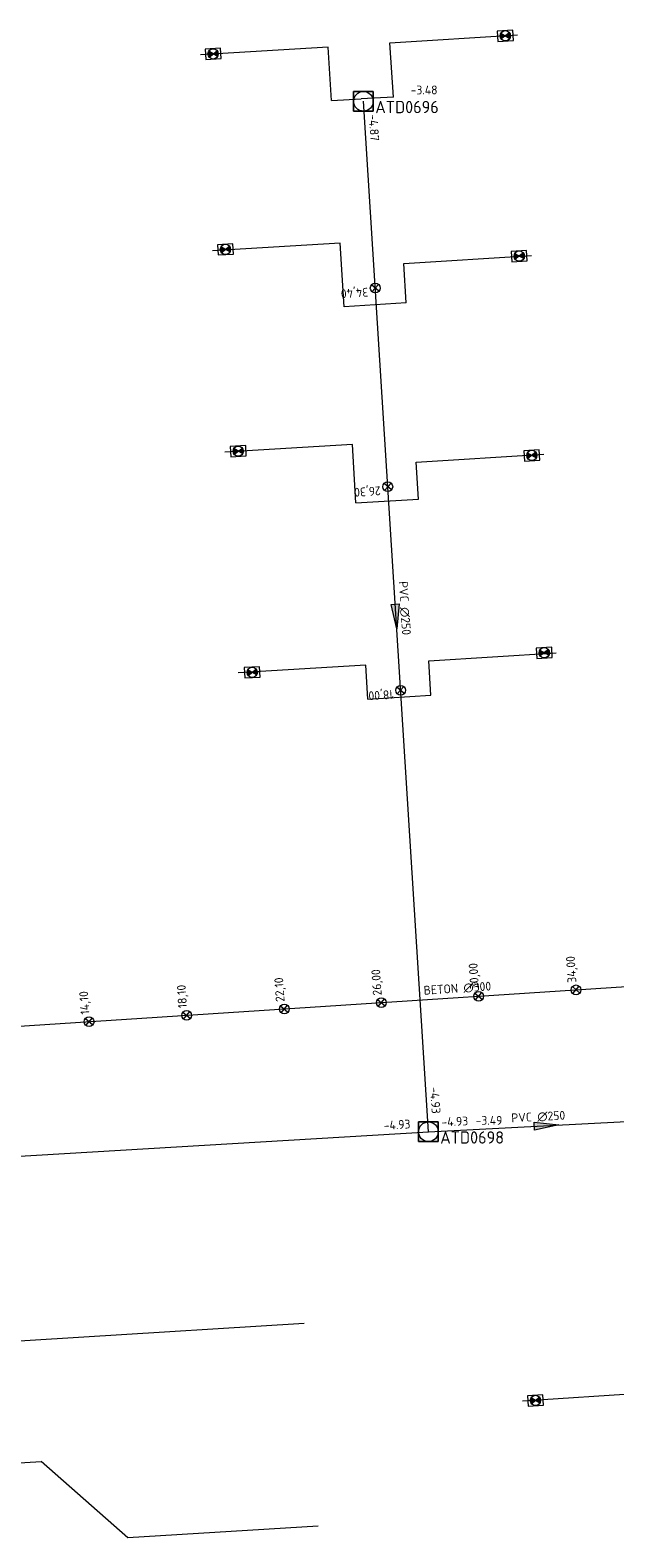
# Model space of a CAD drawing. Header units: metres. Extents: x 162232 to 162755, y 502539 to 502988.
# Tile 21 of 64: x 162461 to 162485, y 502636 to 502698. Entities that reach past the tile are written whole.
import ezdxf

# ---------------------------------------------------------------- set-up
doc = ezdxf.new("R2010")
doc.units = ezdxf.units.M
doc.header["$LTSCALE"] = 0.001
for name, color, linetype, lineweight in [('B-WE-RI-HWA_HUISAANSLUITING_PVC_125-G', 150, 'Continuous', 13), ('B-WE-RI-HWA_HULPSTUK_INLAAT-S', 150, 'Continuous', 13), ('B-WE-RI-HWA_HULPSTUK_INLAAT-T18', 150, 'Continuous', 0), ('B-WE-RI-HWA_MATERIAAL-T18', 150, 'Continuous', 0), ('B-WE-RI-HWA_TRANSPORTLEIDING_BETON_300-G', 150, 'Continuous', 13), ('B-WE-RI-VWA_BOB-T18', 20, 'Continuous', 0), ('B-WE-RI-VWA_HUISAANSLUITING_PVC_125-G', 20, 'Continuous', 13), ('B-WE-RI-VWA_HULPSTUK_INLAAT-S', 20, 'Continuous', 13), ('B-WE-RI-VWA_HULPSTUK_INLAAT-T18', 20, 'Continuous', 0), ('B-WE-RI-VWA_HULPSTUK_ONTSTOPPINGSSTUK-S', 20, 'Continuous', 13), ('B-WE-RI-VWA_MATERIAAL-T18', 20, 'Continuous', 0), ('B-WE-RI-VWA_PUTDEKSELHOOGTE-T18', 20, 'Continuous', 0), ('B-WE-RI-VWA_PUTNUMMER-T25', 20, 'Continuous', 0), ('B-WE-RI-VWA_RIOOLPUT_INSPECTIEPUT-S', 20, 'Continuous', 13), ('B-WE-RI-VWA_STROOMRICHTING-S', 20, 'Continuous', 13), ('B-WE-RI-VWA_TRANSPORTLEIDING_PVC_250-G', 20, 'Continuous', 13), ('Default', 7, 'Continuous', 0)]:
    doc.layers.add(name, color=color, linetype=linetype, lineweight=lineweight)
doc.styles.add('NLCS-ISO', font='NLCS-ISO.ttf')

# ---------------------------------------------------------------- blocks, each defined once
blk = doc.blocks.new('SRI-STROOMRICHTING-SO')
at = {"layer": 'Default', "linetype": 'Continuous'}
blk.add_hatch(color=256, dxfattribs=at).paths.add_polyline_path([(-0.0025, 0.00083), (-0.0025, -0.00083), (0.0025, 0)])
at = {"flags": 128}
blk.add_lwpolyline([(0.0025, 0), (-0.0025, -0.00083), (-0.0025, 0.00083), (0.0025, 0)], dxfattribs=at)
blk = doc.blocks.new('B-SRI-PUT_VWA-SO')
at = {"flags": 128}
for points in [[(-0.002, 0.002), (0.002, 0.002), (0.002, -0.002), (-0.002, -0.002), (-0.002, 0.002)], [(0.002, -0.002), (0.002, 0.002), (-0.002, 0.002), (-0.002, -0.002), (0.002, -0.002)]]:
    blk.add_lwpolyline(points, dxfattribs=at)
blk.add_circle((0, 0), 0.002)
blk = doc.blocks.new('SRI-HULP_INLAAT-SO')
for p, q in [((-0.00071, 0.00071), (0.00071, -0.00071)), ((-0.00071, -0.00071), (0.00071, 0.00071))]:
    blk.add_line(p, q)
blk.add_circle((0, 0), 0.001)
blk = doc.blocks.new('SRI-HULP_ONTSTOP-SO')
at = {"layer": 'Default', "linetype": 'Continuous'}
h = blk.add_hatch(color=256, dxfattribs=at)
edge = h.paths.add_edge_path()
edge.add_arc((0, 0), 0.00105, 146.3099, 180)
edge.add_arc((0, 0), 0.00105, -180, -146.3099)
edge.add_line((-0.00087, -0.00058), (0, 0))
edge.add_line((0, 0), (-0.00087, 0.00058))
h = blk.add_hatch(color=256, dxfattribs=at)
edge = h.paths.add_edge_path()
edge.add_line((0, 0), (0.00087, -0.00058))
edge.add_arc((0, 0), 0.00105, -33.6901, 0)
edge.add_arc((0, 0), 0.00105, 0, 33.6901)
edge.add_line((0.00087, 0.00058), (0, 0))
for p, q in [((0.00087, 0.00058), (-0.00087, -0.00058)), ((-0.00087, 0.00058), (0.00087, -0.00058))]:
    blk.add_line(p, q)
at = {"flags": 128}
blk.add_lwpolyline([(-0.00158, -0.00105), (0.00157, -0.00105), (0.00157, 0.00105), (-0.00158, 0.00105), (-0.00158, -0.00105)], dxfattribs=at)
blk.add_circle((0, 0), 0.00105)

msp = doc.modelspace()

# ---------------------------------------------------------------- linework, layer by layer
at = {"layer": 'B-WE-RI-HWA_HUISAANSLUITING_PVC_125-G', "flags": 128}
for points in [[(162472.474, 502645.075), (162454.093, 502643.941)], [(162454.836, 502639.037), (162461.777, 502639.466)], [(162465.295, 502636.356), (162461.777, 502639.466)], [(162473.04, 502636.834), (162465.295, 502636.356)]]:
    msp.add_lwpolyline(points, dxfattribs=at)
at = {"layer": 'B-WE-RI-HWA_TRANSPORTLEIDING_BETON_300-G', "flags": 128}
msp.add_lwpolyline([(162449.652, 502656.441), (162508.635, 502660.292)], dxfattribs=at)
at = {"layer": 'B-WE-RI-VWA_HUISAANSLUITING_PVC_125-G', "flags": 128}
for points in [[(162473.458, 502697.025), (162468.261, 502696.71)], [(162473.59, 502694.847), (162473.458, 502697.025)], [(162475.968, 502697.192), (162481.159, 502697.517)], [(162476.106, 502694.986), (162475.968, 502697.192)], [(162473.59, 502694.847), (162474.798, 502694.914)], [(162476.106, 502694.986), (162474.798, 502694.914)], [(162473.941, 502689.039), (162468.744, 502688.725)], [(162474.098, 502686.451), (162473.941, 502689.039)], [(162476.53, 502688.21), (162481.721, 502688.535)], [(162476.63, 502686.609), (162476.53, 502688.21)], [(162476.63, 502686.609), (162474.098, 502686.451)], [(162474.437, 502680.854), (162469.24, 502680.54)], [(162474.581, 502678.473), (162474.437, 502680.854)], [(162477.036, 502680.126), (162482.227, 502680.451)], [(162477.13, 502678.627), (162477.036, 502680.126)], [(162474.581, 502678.473), (162477.13, 502678.627)], [(162474.981, 502671.871), (162469.784, 502671.556)], [(162475.065, 502670.487), (162474.981, 502671.871)], [(162477.543, 502672.042), (162482.734, 502672.367)], [(162477.63, 502670.643), (162477.543, 502672.042)], [(162475.065, 502670.487), (162477.63, 502670.643)], [(162486.345, 502642.24), (162481.356, 502641.919)]]:
    msp.add_lwpolyline(points, dxfattribs=at)
at = {"layer": 'B-WE-RI-VWA_TRANSPORTLEIDING_PVC_250-G', "flags": 128}
for points in [[(162477.531, 502652.883), (162474.888, 502694.816)], [(162408.468, 502648.774), (162477.531, 502652.883)], [(162477.531, 502652.883), (162487.146, 502653.381)]]:
    msp.add_lwpolyline(points, dxfattribs=at)

# ---------------------------------------------------------------- block references
at = {"layer": 'B-WE-RI-HWA_HULPSTUK_INLAAT-S', "linetype": 'Continuous', "lineweight": 0, "xscale": 200, "yscale": 200, "rotation": 3.735539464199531}
for p in [(162475.617, 502658.136), (162479.578, 502658.395), (162483.54, 502658.654), (162467.694, 502657.619), (162471.665, 502657.878), (162463.722, 502657.36)]:
    msp.add_blockref('SRI-HULP_INLAAT-SO', p, dxfattribs=at)
at = {"layer": 'B-WE-RI-VWA_HULPSTUK_INLAAT-S', "linetype": 'Continuous', "lineweight": 0, "xscale": 200, "yscale": 200, "rotation": 93.6065316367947}
for p in [(162475.367, 502687.215), (162475.877, 502679.131), (162476.399, 502670.847)]:
    msp.add_blockref('SRI-HULP_INLAAT-SO', p, dxfattribs=at)
at = {"layer": 'B-WE-RI-VWA_HULPSTUK_ONTSTOPPINGSSTUK-S', "linetype": 'Continuous', "lineweight": 0, "xscale": 200, "yscale": 200}
for p, rotation in [((162480.662, 502697.481), 3.583712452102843), ((162468.771, 502696.744), 183.4646613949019), ((162469.273, 502688.79), 183.464661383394), ((162481.228, 502688.518), 3.583712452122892), ((162469.792, 502680.578), 183.46466139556), ((162481.74, 502680.405), 3.583712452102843), ((162482.247, 502672.376), 3.583712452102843), ((162470.36, 502671.577), 183.4646613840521), ((162481.889, 502641.948), 183.682079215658)]:
    msp.add_blockref('SRI-HULP_ONTSTOP-SO', p, dxfattribs=dict(at, rotation=rotation))
at = {"layer": 'B-WE-RI-VWA_RIOOLPUT_INSPECTIEPUT-S', "linetype": 'Continuous', "lineweight": 0, "xscale": 200, "yscale": 200}
for p in [(162474.888, 502694.816), (162477.531, 502652.883)]:
    msp.add_blockref('B-SRI-PUT_VWA-SO', p, dxfattribs=at)
at = {"layer": 'B-WE-RI-VWA_STROOMRICHTING-S', "linetype": 'Continuous', "lineweight": 0, "xscale": 200, "yscale": 200}
for p, rotation in [((162476.209, 502673.85), 273.6065316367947), ((162482.339, 502653.132), 2.964932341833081)]:
    msp.add_blockref('SRI-STROOMRICHTING-SO', p, dxfattribs=dict(at, rotation=rotation))

# ---------------------------------------------------------------- texts
at = {"layer": 'B-WE-RI-HWA_HULPSTUK_INLAAT-T18', "linetype": 'Continuous', "lineweight": 0, "char_height": 0.36, "attachment_point": 7, "rotation": 93.73554, "line_spacing_factor": 0.8, "style": 'NLCS-ISO'}
for s, insert in [('{\\C256;26,00}', (162475.716, 502658.443)), ('{\\C256;30,00}', (162479.677, 502658.702)), ('{\\C256;34,00}', (162483.639, 502658.961)), ('{\\C256;18,10}', (162467.793, 502657.926)), ('{\\C256;22,10}', (162471.764, 502658.185)), ('{\\C256;14,10}', (162463.821, 502657.667))]:
    msp.add_mtext(s, dxfattribs=dict(at, insert=insert))
at = {"layer": 'B-WE-RI-HWA_MATERIAAL-T18', "linetype": 'Continuous', "lineweight": 0, "insert": (162478.724, 502658.521), "char_height": 0.36, "attachment_point": 8, "rotation": 3.73554, "line_spacing_factor": 0.8, "style": 'NLCS-ISO'}
msp.add_mtext('{\\C256;BETON ∅300}', dxfattribs=at)
at = {"layer": 'B-WE-RI-VWA_BOB-T18', "linetype": 'Continuous', "lineweight": 0, "char_height": 0.36, "attachment_point": 7, "line_spacing_factor": 0.8, "style": 'NLCS-ISO'}
for s, insert, rotation in [('{\\C256;-4.87}', (162475.103, 502694.278), 273.60653), ('{\\C256;-4.93}', (162477.599, 502654.691), 273.60653), ('{\\C256;-4.93}', (162478.071, 502653.092), 2.96493), ('{\\C256;-4.93}', (162475.723, 502652.957), 3.40488)]:
    msp.add_mtext(s, dxfattribs=dict(at, insert=insert, rotation=rotation))
at = {"layer": 'B-WE-RI-VWA_HULPSTUK_INLAAT-T18', "linetype": 'Continuous', "lineweight": 0, "char_height": 0.36, "attachment_point": 7, "rotation": 183.60653, "line_spacing_factor": 0.8, "style": 'NLCS-ISO'}
for s, insert in [('{\\C256;34,40}', (162475.06, 502687.315)), ('{\\C256;26,30}', (162475.57, 502679.231)), ('{\\C256;18,00}', (162476.092, 502670.947))]:
    msp.add_mtext(s, dxfattribs=dict(at, insert=insert))
at = {"layer": 'B-WE-RI-VWA_MATERIAAL-T18', "linetype": 'Continuous', "lineweight": 0, "char_height": 0.36, "attachment_point": 8, "line_spacing_factor": 0.8, "style": 'NLCS-ISO'}
for insert, rotation in [((162476.37, 502674.179), 273.60653), ((162482.011, 502653.296), 2.96493)]:
    msp.add_mtext('{\\C256;PVC ∅250}', dxfattribs=dict(at, insert=insert, rotation=rotation))
at = {"layer": 'B-WE-RI-VWA_PUTDEKSELHOOGTE-T18', "linetype": 'Continuous', "lineweight": 0, "char_height": 0.36, "attachment_point": 7, "line_spacing_factor": 0.8, "style": 'NLCS-ISO'}
for s, insert in [('{\\C256;-3.48}', (162476.808, 502695.097)), ('{\\C256;-3.49}', (162479.451, 502653.164))]:
    msp.add_mtext(s, dxfattribs=dict(at, insert=insert))
at = {"layer": 'B-WE-RI-VWA_PUTNUMMER-T25', "linetype": 'Continuous', "lineweight": 0, "char_height": 0.5, "attachment_point": 7, "line_spacing_factor": 0.8, "style": 'NLCS-ISO'}
for s, insert in [('{\\C256;ATD0696}', (162475.368, 502694.331)), ('{\\C256;ATD0698}', (162478.011, 502652.398))]:
    msp.add_mtext(s, dxfattribs=dict(at, insert=insert))

doc.saveas('drawing.dxf')
